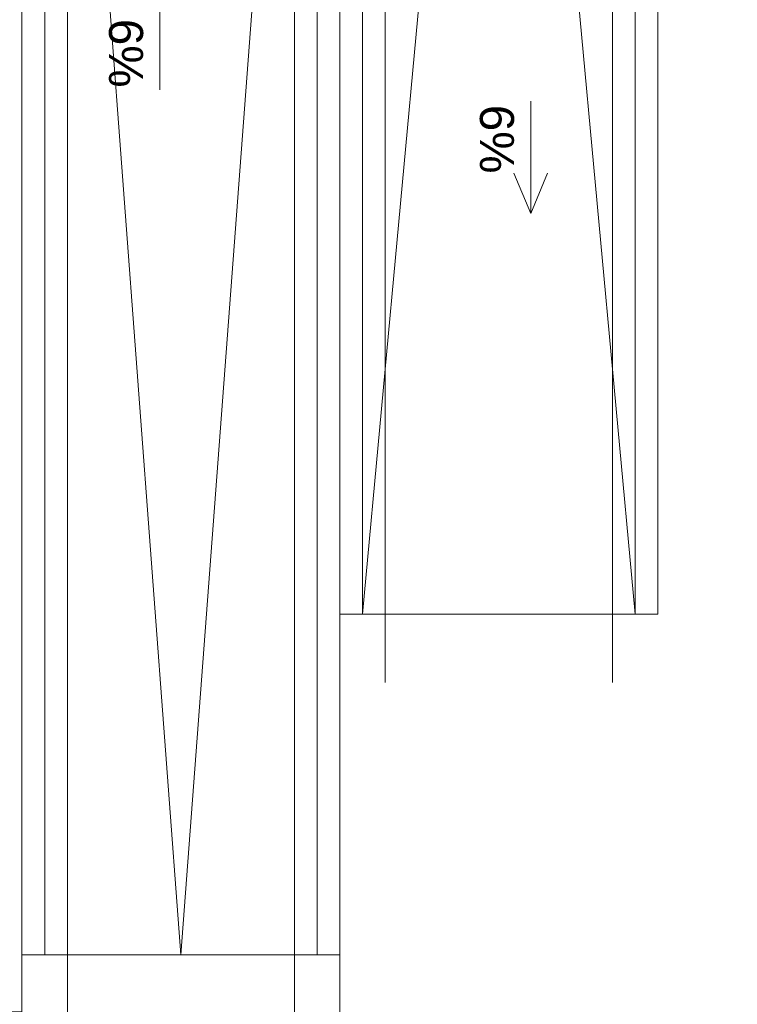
# Model space of a CAD drawing. Header units: millimetres. Extents: x -146116 to 602001, y -318793 to 100489.
# Tile 87 of 100: x 334819 to 337979, y -8807 to -4472. Entities that reach past the tile are written whole.
import ezdxf

# ---------------------------------------------------------------- set-up
doc = ezdxf.new("R2010")
doc.units = ezdxf.units.MM
doc.header["$LTSCALE"] = 0.1
doc.header["$MEASUREMENT"] = 0
for name, color, linetype, lineweight in [('eks Rzut parteru$0$Nowe_2D - Ogólne_Nr_pióra__6', 8, 'Continuous', 13), ('eks Rzut parteru$0$Nowe_320-W Umeblowanie_Nr_pióra__6', 8, 'Continuous', 13), ('eks Rzut parteru$0$Nowe_450-K Stropy_Nr_pióra__6', 8, 'Continuous', 13), ('eks Rzut parteru$0$Nowe_830-G Teksty Etykiety_Nr_pióra__6', 8, 'Continuous', 13)]:
    doc.layers.add(name, color=color, linetype=linetype, lineweight=lineweight)
doc.layers.add('REWIZJA_1', color=6, linetype='Continuous')
doc.styles.add('eks Rzut parteru$0$GENERATED_STYLE_5', font='arial.ttf')

# ---------------------------------------------------------------- blocks, each defined once
blk = doc.blocks.new('eks Rzut parteru')
at = {"layer": 'eks Rzut parteru$0$Nowe_2D - Ogólne_Nr_pióra__6', "linetype": 'Continuous', "lineweight": 13}
for p, q in [((246080.2, -9385.5), (246080.2, -19085.5)), ((248480.2, -17585.5), (248480.2, -9385.5)), ((247080.2, -19185.5), (247080.2, -10685.5)), ((247480.2, -10685.5), (247480.2, -17585.5)), ((246580.2, -18785.5), (245980.2, -10785.5)), ((247181, -10785.5), (246580.2, -18785.5)), ((247379.4, -17285.5), (247980.2, -10785.5)), ((247980.2, -10785.5), (248580.2, -17285.5)), ((246487.1, -14976.7), (246487.1, -14481.5)), ((248120.5, -15026.3), (248120.5, -15521.5)), ((248046.2, -15343.3), (248120.5, -15521.5)), ((248120.5, -15521.5), (248194.8, -15343.3))]:
    blk.add_line(p, q, dxfattribs=at)
at = {"layer": 'eks Rzut parteru$0$Nowe_320-W Umeblowanie_Nr_pióra__6', "linetype": 'Continuous', "lineweight": 13}
for p, q in [((245880.2, -10785.5), (245880.2, -18785.5)), ((245980.2, -10785.5), (245980.2, -18785.5)), ((247180.2, -10785.5), (247180.2, -18785.5)), ((247280.2, -10785.5), (247280.2, -18785.5)), ((247380.2, -17285.5), (247380.2, -10785.5)), ((248580.2, -17285.5), (248580.2, -10785.5)), ((248680.2, -17285.5), (248680.2, -10785.5)), ((247280.2, -17285.5), (248680.2, -17285.5)), ((247280.2, -18785.5), (245880.2, -18785.5))]:
    blk.add_line(p, q, dxfattribs=at)
at = {"layer": 'eks Rzut parteru$0$Nowe_450-K Stropy_Nr_pióra__6', "linetype": 'Continuous', "lineweight": 13, "flags": 128}
blk.add_lwpolyline([(247280.2, -21715.5), (247280.2, -18785.5), (245880.2, -18785.5), (245880.2, -19035.5), (243180.2, -19035.5), (243180.2, -21715.5), (249030.2, -21715.5)], dxfattribs=at)
at = {"layer": 'eks Rzut parteru$0$Nowe_830-G Teksty Etykiety_Nr_pióra__6', "linetype": 'Continuous', "lineweight": 13, "style": 'eks Rzut parteru$0$GENERATED_STYLE_5'}
for p in [(246263.4, -14663.7), (247896.8, -15042.1)]:
    blk.add_text('6%', height=150, rotation=270, dxfattribs=at).set_placement(p)

msp = doc.modelspace()

# ---------------------------------------------------------------- block references
at = {"layer": 'REWIZJA_1'}
msp.add_blockref('eks Rzut parteru', (88948.8, 10195.8), dxfattribs=at)

doc.saveas('drawing.dxf')
